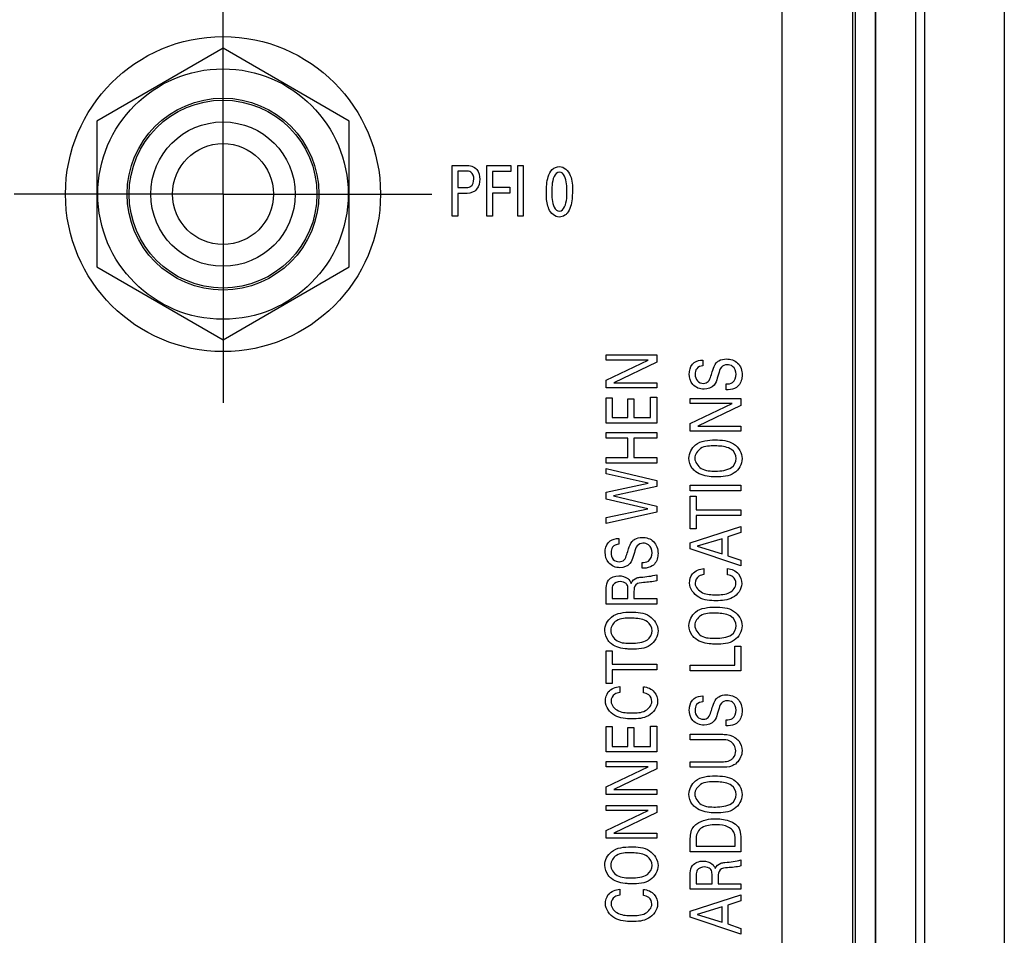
# Model space of a CAD drawing. Header units: inches. Extents: x 0 to 34, y 0 to 22.
# Tile 25 of 39: x 14.2 to 16.2, y 11.9 to 13.7. Entities that reach past the tile are written whole.
import ezdxf

# ---------------------------------------------------------------- set-up
doc = ezdxf.new("R2010")
doc.units = ezdxf.units.IN
doc.header["$LTSCALE"] = 1.87
doc.header["$MEASUREMENT"] = 0
doc.linetypes.add('CENTER', pattern=[0.6, 0.375, -0.075, 0.075, -0.075])
doc.layers.get('0').update_dxf_attribs({"linetype": 'CONTINUOUS'})
for name, color, linetype in [('02___PRT_ALL_AXES', 7, 'CONTINUOUS'), ('ARTWORK', 7, 'CONTINUOUS'), ('DEFAULT_1', 7, 'CENTER'), ('DIMENSIONS', 7, 'CONTINUOUS')]:
    doc.layers.add(name, color=color, linetype=linetype)
doc.styles.get("Standard").update_dxf_attribs({"font": 'txt', "width": 0.8})
doc.dimstyles.new('DIMSTYLE_3', dxfattribs={"dimtxt": 0.125, "dimasz": 0.18, "dimexe": 0.125, "dimexo": 0.0625, "dimgap": 0.03125, "dimtad": 0, "dimtih": 1, "dimtoh": 1, "dimlfac": 0.5, "dimzin": 4, "dimdsep": 46, "dimtxsty": 'STANDARD', "dimblk": '_FILLED', "dimblk1": '_FILLED', "dimblk2": '_FILLED', "dimcen": 0.09, "dimadec": 0, "dimazin": 0, "dimtp": 0.01, "dimtm": 0.01, "dimtfac": 1, "dimtofl": 0, "dimtmove": 0, "dimatfit": 3, "dimldrblk": '_FILLED', "dimfxl": 1, "dimtolj": 1, "dimtzin": 4, "dimarcsym": 0})

# ---------------------------------------------------------------- blocks, each defined once
blk = doc.blocks.new('*D21')
at = {"layer": 'DIMENSIONS', "color": 2, "linetype": 'CONTINUOUS'}
blk.add_line((14.4811, 14.2146), (7.101, 14.2146), dxfattribs=at)
at = {"layer": 'DIMENSIONS', "color": 2, "linetype": 'CONTINUOUS', "insert": (7.0385, 14.2771), "char_height": 0.125, "width": 1.125, "attachment_point": 3, "line_spacing_factor": 0.9}
blk.add_mtext('3.01{\\Ftxt.shx;\\W1.000000;\\H0.125000; }[76.4]', dxfattribs=at)
blk = doc.blocks.new('_FILLED')
at = {"color": 0, "linetype": 'BYBLOCK'}
blk.add_solid([(0, 0), (-1, 0.174), (-1, -0.174)], dxfattribs=at)

msp = doc.modelspace()

# ---------------------------------------------------------------- linework, layer by layer
at = {"color": 7, "linetype": 'CONTINUOUS'}
for p, q in [((16.0202, 9.2671), (16.0202, 14.8941)), ((16.1777, 14.8941), (16.1777, 9.0382)), ((15.8825, 14.782), (15.8825, 9.2344)), ((15.9219, 14.782), (15.9219, 9.2738)), ((15.9227, 14.7828), (15.9227, 9.273)), ((16.0014, 14.7828), (16.0014, 9.2698)), ((14.6298, 13.6083), (14.3798, 13.4639)), ((14.8798, 13.4639), (14.6298, 13.6083)), ((14.3798, 13.4639), (14.3798, 13.1753)), ((14.8798, 13.1753), (14.8798, 13.4639)), ((14.3798, 13.1753), (14.6298, 13.0309)), ((14.6298, 13.0309), (14.8798, 13.1753))]:
    msp.add_line(p, q, dxfattribs=at)
for radius in [0.312, 0.248, 0.19, 0.186, 0.143, 0.1]:
    msp.add_circle((14.6298, 13.3196), radius, dxfattribs=at)
at = {"layer": '02___PRT_ALL_AXES', "color": 3, "linetype": 'CONTINUOUS'}
for p, q in [((15.7368, 14.7196), (15.7368, 9.2694)), ((15.8768, 14.7196), (15.8768, 9.2694))]:
    msp.add_line(p, q, dxfattribs=at)
at = {"layer": 'ARTWORK', "color": 40, "linetype": 'CONTINUOUS'}
for p, q in [((15.0839, 13.2761), (15.0839, 13.3764)), ((15.0839, 13.3764), (15.1108, 13.3764)), ((15.095, 13.3652), (15.095, 13.3324)), ((15.1106, 13.3652), (15.095, 13.3652)), ((15.1526, 13.2761), (15.1526, 13.3764)), ((15.1526, 13.3764), (15.2003, 13.3764)), ((15.1639, 13.3646), (15.1639, 13.3333)), ((15.2003, 13.3646), (15.1639, 13.3646)), ((15.2003, 13.3764), (15.2003, 13.3646)), ((15.2136, 13.2761), (15.2136, 13.3764)), ((15.2136, 13.3764), (15.2247, 13.3764)), ((15.2247, 13.3764), (15.2247, 13.2761)), ((15.095, 13.3324), (15.1082, 13.3324)), ((15.1639, 13.3333), (15.1982, 13.3333)), ((15.1982, 13.3333), (15.1982, 13.3217)), ((15.095, 13.3207), (15.095, 13.2761)), ((15.108, 13.3207), (15.095, 13.3207)), ((15.1639, 13.3217), (15.1639, 13.2761)), ((15.1982, 13.3217), (15.1639, 13.3217)), ((15.095, 13.2761), (15.0839, 13.2761)), ((15.1639, 13.2761), (15.1526, 13.2761)), ((15.2247, 13.2761), (15.2136, 13.2761)), ((15.3888, 12.9908), (15.3888, 13.001)), ((15.3888, 13.001), (15.4892, 13.001)), ((15.4892, 13.001), (15.4892, 12.9868)), ((15.3888, 12.9514), (15.4718, 12.9908)), ((15.4718, 12.9908), (15.3888, 12.9908)), ((15.4892, 12.9868), (15.404, 12.946)), ((15.5805, 12.991), (15.5805, 12.9795)), ((15.3888, 12.9359), (15.3888, 12.9514)), ((15.4892, 12.9359), (15.3888, 12.9359)), ((15.404, 12.946), (15.4892, 12.946)), ((15.4892, 12.946), (15.4892, 12.9359)), ((15.6265, 12.932), (15.6265, 12.9435)), ((15.3888, 12.866), (15.3888, 12.9162)), ((15.3888, 12.9162), (15.4007, 12.9162)), ((15.4007, 12.9162), (15.4007, 12.877)), ((15.4319, 12.877), (15.4319, 12.9143)), ((15.4319, 12.9143), (15.4436, 12.9143)), ((15.4436, 12.9143), (15.4436, 12.877)), ((15.477, 12.877), (15.477, 12.9171)), ((15.477, 12.9171), (15.4892, 12.9171)), ((15.4892, 12.9171), (15.4892, 12.866)), ((15.5555, 12.9047), (15.5555, 12.9149)), ((15.5555, 12.9149), (15.6559, 12.9149)), ((15.6559, 12.9149), (15.6559, 12.9007)), ((15.5555, 12.8652), (15.6385, 12.9047)), ((15.6385, 12.9047), (15.5555, 12.9047)), ((15.6559, 12.9007), (15.5707, 12.8599)), ((15.4007, 12.877), (15.4319, 12.877)), ((15.4436, 12.877), (15.477, 12.877)), ((15.4892, 12.866), (15.3888, 12.866)), ((15.5555, 12.8498), (15.5555, 12.8652)), ((15.5707, 12.8599), (15.6559, 12.8599)), ((15.6559, 12.8599), (15.6559, 12.8498)), ((15.3888, 12.8362), (15.3888, 12.8473)), ((15.3888, 12.8473), (15.4892, 12.8473)), ((15.4319, 12.8362), (15.3888, 12.8362)), ((15.4319, 12.7981), (15.4319, 12.8362)), ((15.4439, 12.8362), (15.4439, 12.7981)), ((15.4892, 12.8362), (15.4439, 12.8362)), ((15.4892, 12.8473), (15.4892, 12.8362)), ((15.6559, 12.8498), (15.5555, 12.8498)), ((15.3888, 12.787), (15.3888, 12.7981)), ((15.3888, 12.7981), (15.4319, 12.7981)), ((15.4439, 12.7981), (15.4892, 12.7981)), ((15.4892, 12.7981), (15.4892, 12.787)), ((15.4892, 12.787), (15.3888, 12.787)), ((15.3888, 12.7654), (15.3888, 12.7763)), ((15.3888, 12.7763), (15.4892, 12.7526)), ((15.4721, 12.7472), (15.3888, 12.7654)), ((15.3888, 12.7291), (15.4721, 12.7472)), ((15.4892, 12.7402), (15.4034, 12.7217)), ((15.4892, 12.7526), (15.4892, 12.7402)), ((15.5555, 12.7317), (15.5555, 12.7428)), ((15.5555, 12.7428), (15.6559, 12.7428)), ((15.6559, 12.7428), (15.6559, 12.7317)), ((15.3888, 12.7153), (15.3888, 12.7291)), ((15.4034, 12.7217), (15.4892, 12.7018)), ((15.6559, 12.7317), (15.5555, 12.7317)), ((15.5555, 12.6564), (15.5555, 12.7211)), ((15.5555, 12.7211), (15.5673, 12.7211)), ((15.5673, 12.7211), (15.5673, 12.6942)), ((15.4714, 12.6962), (15.3888, 12.7153)), ((15.4892, 12.7018), (15.4892, 12.6898)), ((15.3888, 12.6789), (15.4714, 12.6962)), ((15.4892, 12.6898), (15.3888, 12.6671)), ((15.5673, 12.6942), (15.6559, 12.6942)), ((15.5673, 12.6833), (15.5673, 12.6564)), ((15.6559, 12.6833), (15.5673, 12.6833)), ((15.6559, 12.6942), (15.6559, 12.6833)), ((15.3888, 12.6671), (15.3888, 12.6789)), ((15.5555, 12.6288), (15.6559, 12.6612)), ((15.6559, 12.6612), (15.6559, 12.6491)), ((15.5673, 12.6564), (15.5555, 12.6564)), ((15.6559, 12.6491), (15.6297, 12.6405)), ((15.6297, 12.6405), (15.6297, 12.6033)), ((15.4139, 12.6376), (15.4139, 12.626)), ((15.5555, 12.6169), (15.5555, 12.6288)), ((15.6185, 12.6371), (15.5693, 12.6224)), ((15.5693, 12.6224), (15.6185, 12.6068)), ((15.6185, 12.6068), (15.6185, 12.6371)), ((15.6559, 12.5832), (15.5555, 12.6169)), ((15.6297, 12.6033), (15.6559, 12.5946)), ((15.4599, 12.5785), (15.4599, 12.59)), ((15.6559, 12.5946), (15.6559, 12.5832)), ((15.4892, 12.5658), (15.4892, 12.5539)), ((15.5826, 12.578), (15.5826, 12.5661)), ((15.6295, 12.5656), (15.6295, 12.5778)), ((15.3888, 12.5077), (15.3888, 12.5364)), ((15.4005, 12.536), (15.4005, 12.5185)), ((15.4321, 12.5185), (15.4321, 12.536)), ((15.4439, 12.5327), (15.4439, 12.5187)), ((15.4892, 12.5077), (15.3888, 12.5077)), ((15.4005, 12.5185), (15.4321, 12.5185)), ((15.4439, 12.5187), (15.4892, 12.5187)), ((15.4892, 12.5187), (15.4892, 12.5077)), ((15.3888, 12.3506), (15.3888, 12.4153)), ((15.3888, 12.4153), (15.4007, 12.4153)), ((15.4007, 12.4153), (15.4007, 12.3885)), ((15.6435, 12.3867), (15.6435, 12.424)), ((15.6435, 12.424), (15.6559, 12.424)), ((15.6559, 12.424), (15.6559, 12.3757)), ((15.4007, 12.3885), (15.4892, 12.3885)), ((15.4892, 12.3885), (15.4892, 12.3775)), ((15.5555, 12.3757), (15.5555, 12.3867)), ((15.5555, 12.3867), (15.6435, 12.3867)), ((15.4007, 12.3775), (15.4007, 12.3506)), ((15.4892, 12.3775), (15.4007, 12.3775)), ((15.6559, 12.3757), (15.5555, 12.3757)), ((15.4007, 12.3506), (15.3888, 12.3506)), ((15.416, 12.3441), (15.416, 12.3323)), ((15.4628, 12.3317), (15.4628, 12.3439)), ((15.5805, 12.3257), (15.5805, 12.3141)), ((15.6265, 12.2666), (15.6265, 12.2782)), ((15.3888, 12.2147), (15.3888, 12.265)), ((15.3888, 12.265), (15.4007, 12.265)), ((15.4007, 12.265), (15.4007, 12.2258)), ((15.4319, 12.2258), (15.4319, 12.2631)), ((15.4319, 12.2631), (15.4436, 12.2631)), ((15.4436, 12.2631), (15.4436, 12.2258)), ((15.477, 12.2258), (15.477, 12.2659)), ((15.477, 12.2659), (15.4892, 12.2659)), ((15.4892, 12.2659), (15.4892, 12.2147)), ((15.5555, 12.2389), (15.5555, 12.2497)), ((15.5555, 12.2497), (15.6174, 12.2497)), ((15.6171, 12.2389), (15.5555, 12.2389)), ((15.4892, 12.2147), (15.3888, 12.2147)), ((15.4007, 12.2258), (15.4319, 12.2258)), ((15.4436, 12.2258), (15.477, 12.2258)), ((15.3888, 12.1852), (15.3888, 12.1955)), ((15.3888, 12.1955), (15.4892, 12.1955)), ((15.4892, 12.1955), (15.4892, 12.1813)), ((15.5555, 12.1843), (15.5555, 12.1954)), ((15.5555, 12.1954), (15.6176, 12.1954)), ((15.3888, 12.1458), (15.4718, 12.1852)), ((15.4718, 12.1852), (15.3888, 12.1852)), ((15.4892, 12.1813), (15.404, 12.1405)), ((15.6167, 12.1843), (15.5555, 12.1843)), ((15.3888, 12.1304), (15.3888, 12.1458)), ((15.404, 12.1405), (15.4892, 12.1405)), ((15.4892, 12.1405), (15.4892, 12.1304)), ((15.4892, 12.1304), (15.3888, 12.1304)), ((15.3888, 12.0988), (15.3888, 12.109)), ((15.3888, 12.109), (15.4892, 12.109)), ((15.3888, 12.0594), (15.4718, 12.0988)), ((15.4718, 12.0988), (15.3888, 12.0988)), ((15.4892, 12.0948), (15.404, 12.054)), ((15.4892, 12.109), (15.4892, 12.0948)), ((15.3888, 12.044), (15.3888, 12.0594)), ((15.4892, 12.044), (15.3888, 12.044)), ((15.404, 12.054), (15.4892, 12.054)), ((15.4892, 12.054), (15.4892, 12.044)), ((15.5555, 12.017), (15.5555, 12.0403)), ((15.567, 12.0415), (15.567, 12.0282)), ((15.6445, 12.0282), (15.6445, 12.039)), ((15.6559, 12.0396), (15.6559, 12.017)), ((15.6559, 12.017), (15.5555, 12.017)), ((15.567, 12.0282), (15.6445, 12.0282)), ((15.6559, 12.0008), (15.6559, 11.9889)), ((15.5555, 11.9427), (15.5555, 11.9714)), ((15.5672, 11.971), (15.5672, 11.9535)), ((15.5987, 11.9535), (15.5987, 11.971)), ((15.6106, 11.9677), (15.6106, 11.9537)), ((15.416, 11.9428), (15.416, 11.9309)), ((15.4628, 11.9304), (15.4628, 11.9426)), ((15.6559, 11.9427), (15.5555, 11.9427)), ((15.5672, 11.9535), (15.5987, 11.9535)), ((15.6106, 11.9537), (15.6559, 11.9537)), ((15.6559, 11.9537), (15.6559, 11.9427)), ((15.5555, 11.8996), (15.6559, 11.932)), ((15.6559, 11.9199), (15.6297, 11.9113)), ((15.6559, 11.932), (15.6559, 11.9199)), ((15.5555, 11.8877), (15.5555, 11.8996)), ((15.6185, 11.9079), (15.5693, 11.8931)), ((15.6185, 11.8776), (15.6185, 11.9079)), ((15.6297, 11.9113), (15.6297, 11.874)), ((15.6559, 11.854), (15.5555, 11.8877)), ((15.5693, 11.8931), (15.6185, 11.8776)), ((15.6297, 11.874), (15.6559, 11.8654)), ((15.6559, 11.8654), (15.6559, 11.854))]:
    msp.add_line(p, q, dxfattribs=at)
for points, knots in [([(15.1268, 13.3495), (15.1268, 13.3545), (15.1236, 13.3648), (15.114, 13.3652), (15.1106, 13.3652)], [0, 0, 0, 0, 0.58917, 1, 1, 1, 1]), ([(15.2704, 13.3231), (15.2704, 13.3335), (15.2715, 13.3493), (15.2801, 13.3694), (15.291, 13.3742), (15.2962, 13.3742)], [0, 0, 0, 0, 0.495607, 0.753102, 1, 1, 1, 1]), ([(15.2963, 13.3631), (15.2864, 13.3631), (15.2811, 13.3413), (15.2811, 13.3282), (15.2811, 13.3237)], [0, 0, 0, 0, 0.689385, 1, 1, 1, 1]), ([(15.2962, 13.3742), (15.3055, 13.3742), (15.3228, 13.3557), (15.322, 13.3358), (15.322, 13.3253)], [0, 0, 0, 0, 0.469016, 1, 1, 1, 1]), ([(15.3112, 13.324), (15.3112, 13.3293), (15.3114, 13.3422), (15.3054, 13.3631), (15.2963, 13.3631)], [0, 0, 0, 0, 0.368008, 1, 1, 1, 1]), ([(15.1082, 13.3324), (15.1123, 13.3324), (15.123, 13.3328), (15.1268, 13.3441), (15.1268, 13.3495)], [0, 0, 0, 0, 0.432505, 1, 1, 1, 1]), ([(15.1322, 13.3293), (15.1312, 13.328), (15.125, 13.3215), (15.1151, 13.3207), (15.108, 13.3207)], [0, 0, 0, 0, 0.19119, 1, 1, 1, 1]), ([(15.2755, 13.2901), (15.2747, 13.2919), (15.2711, 13.3025), (15.2704, 13.3138), (15.2704, 13.3231)], [0, 0, 0, 0, 0.171545, 1, 1, 1, 1]), ([(15.2811, 13.3237), (15.2811, 13.3187), (15.281, 13.3061), (15.2871, 13.2857), (15.2961, 13.2857)], [0, 0, 0, 0, 0.355634, 1, 1, 1, 1]), ([(15.2961, 13.2857), (15.3058, 13.2857), (15.3112, 13.3068), (15.3112, 13.3196), (15.3112, 13.324)], [0, 0, 0, 0, 0.686145, 1, 1, 1, 1]), ([(15.322, 13.3253), (15.322, 13.3202), (15.3215, 13.3052), (15.3178, 13.2891), (15.3113, 13.2815)], [0, 0, 0, 0, 0.336723, 1, 1, 1, 1]), ([(15.3113, 13.2815), (15.3101, 13.28), (15.3058, 13.276), (15.2999, 13.2741), (15.296, 13.2741)], [0, 0, 0, 0, 0.328678, 1, 1, 1, 1]), ([(15.607, 12.9851), (15.6084, 12.9869), (15.6141, 12.9918), (15.6219, 12.9931), (15.627, 12.9931)], [0, 0, 0, 0, 0.305233, 1, 1, 1, 1]), ([(15.627, 12.9931), (15.6349, 12.9931), (15.6527, 12.9878), (15.6582, 12.9699), (15.6582, 12.9615)], [0, 0, 0, 0, 0.485442, 1, 1, 1, 1]), ([(15.5536, 12.9636), (15.5536, 12.9652), (15.554, 12.9735), (15.558, 12.9822), (15.5634, 12.9861)], [0, 0, 0, 0, 0.195063, 1, 1, 1, 1]), ([(15.5805, 12.9795), (15.576, 12.9793), (15.5666, 12.9757), (15.5652, 12.9664), (15.5652, 12.9626)], [0, 0, 0, 0, 0.539652, 1, 1, 1, 1]), ([(15.5964, 12.9593), (15.5976, 12.9631), (15.6004, 12.9719), (15.6035, 12.9811), (15.607, 12.9851)], [0, 0, 0, 0, 0.429177, 1, 1, 1, 1]), ([(15.6285, 12.9816), (15.6243, 12.9816), (15.6146, 12.9774), (15.613, 12.9678), (15.6115, 12.9631)], [0, 0, 0, 0, 0.461644, 1, 1, 1, 1]), ([(15.6464, 12.9628), (15.6464, 12.9685), (15.6424, 12.9793), (15.6323, 12.9816), (15.6285, 12.9816)], [0, 0, 0, 0, 0.60303, 1, 1, 1, 1]), ([(15.5829, 12.9331), (15.5748, 12.9331), (15.558, 12.9395), (15.5536, 12.9562), (15.5536, 12.9636)], [0, 0, 0, 0, 0.523829, 1, 1, 1, 1]), ([(15.5652, 12.9626), (15.5652, 12.958), (15.5676, 12.9481), (15.5772, 12.9448), (15.5815, 12.9448)], [0, 0, 0, 0, 0.518037, 1, 1, 1, 1]), ([(15.5815, 12.9448), (15.5849, 12.9448), (15.5931, 12.9475), (15.5952, 12.9554), (15.5964, 12.9593)], [0, 0, 0, 0, 0.461143, 1, 1, 1, 1]), ([(15.6115, 12.9631), (15.6107, 12.9605), (15.6084, 12.9531), (15.6059, 12.9452), (15.6026, 12.9414)], [0, 0, 0, 0, 0.354335, 1, 1, 1, 1]), ([(15.6265, 12.9435), (15.6308, 12.9436), (15.6423, 12.9445), (15.6464, 12.9568), (15.6464, 12.9628)], [0, 0, 0, 0, 0.416154, 1, 1, 1, 1]), ([(15.6582, 12.9615), (15.6582, 12.9596), (15.6578, 12.9504), (15.6531, 12.9405), (15.6469, 12.9366)], [0, 0, 0, 0, 0.200958, 1, 1, 1, 1]), ([(15.6469, 12.9366), (15.6421, 12.9337), (15.6349, 12.932), (15.6279, 12.932), (15.6265, 12.932)], [0, 0, 0, 0, 0.799594, 1, 1, 1, 1]), ([(15.5529, 12.7965), (15.5529, 12.8063), (15.5655, 12.8305), (15.5914, 12.8327), (15.6047, 12.8327)], [0, 0, 0, 0, 0.425179, 1, 1, 1, 1]), ([(15.6046, 12.8209), (15.5949, 12.8209), (15.5763, 12.8212), (15.5646, 12.804), (15.5646, 12.7966)], [0, 0, 0, 0, 0.566703, 1, 1, 1, 1]), ([(15.6373, 12.8137), (15.6297, 12.8186), (15.6179, 12.8205), (15.6068, 12.8209), (15.6046, 12.8209)], [0, 0, 0, 0, 0.80432, 1, 1, 1, 1]), ([(15.6047, 12.8327), (15.6173, 12.8327), (15.643, 12.8314), (15.6582, 12.8068), (15.6582, 12.7956)], [0, 0, 0, 0, 0.527262, 1, 1, 1, 1]), ([(15.5663, 12.7697), (15.5638, 12.7716), (15.5562, 12.7787), (15.5529, 12.7894), (15.5529, 12.7965)], [0, 0, 0, 0, 0.310987, 1, 1, 1, 1]), ([(15.5646, 12.7966), (15.5646, 12.7886), (15.5771, 12.771), (15.596, 12.7711), (15.6055, 12.7711)], [0, 0, 0, 0, 0.456274, 1, 1, 1, 1]), ([(15.6582, 12.7956), (15.6582, 12.7848), (15.6441, 12.7606), (15.6187, 12.7594), (15.6064, 12.7594)], [0, 0, 0, 0, 0.465823, 1, 1, 1, 1]), ([(15.6064, 12.7594), (15.6032, 12.7594), (15.5895, 12.7599), (15.575, 12.7633), (15.5663, 12.7697)], [0, 0, 0, 0, 0.226056, 1, 1, 1, 1]), ([(15.3869, 12.6101), (15.3869, 12.6118), (15.3873, 12.62), (15.3914, 12.6287), (15.3968, 12.6327)], [0, 0, 0, 0, 0.195041, 1, 1, 1, 1]), ([(15.4139, 12.626), (15.4093, 12.6258), (15.3999, 12.6223), (15.3986, 12.613), (15.3986, 12.6091)], [0, 0, 0, 0, 0.539947, 1, 1, 1, 1]), ([(15.4297, 12.6058), (15.4309, 12.6096), (15.4337, 12.6184), (15.4369, 12.6276), (15.4403, 12.6317)], [0, 0, 0, 0, 0.429177, 1, 1, 1, 1]), ([(15.4403, 12.6317), (15.4417, 12.6334), (15.4474, 12.6383), (15.4552, 12.6397), (15.4603, 12.6397)], [0, 0, 0, 0, 0.305246, 1, 1, 1, 1]), ([(15.4618, 12.6281), (15.4577, 12.6281), (15.448, 12.624), (15.4463, 12.6143), (15.4449, 12.6097)], [0, 0, 0, 0, 0.461669, 1, 1, 1, 1]), ([(15.4603, 12.6397), (15.4682, 12.6397), (15.486, 12.6344), (15.4916, 12.6164), (15.4916, 12.608)], [0, 0, 0, 0, 0.485229, 1, 1, 1, 1]), ([(15.4798, 12.6094), (15.4798, 12.6151), (15.4757, 12.6259), (15.4656, 12.6281), (15.4618, 12.6281)], [0, 0, 0, 0, 0.60303, 1, 1, 1, 1]), ([(15.4162, 12.5796), (15.4081, 12.5796), (15.3913, 12.5861), (15.3869, 12.6028), (15.3869, 12.6101)], [0, 0, 0, 0, 0.523982, 1, 1, 1, 1]), ([(15.3986, 12.6091), (15.3986, 12.6046), (15.4009, 12.5947), (15.4106, 12.5914), (15.4148, 12.5914)], [0, 0, 0, 0, 0.51819, 1, 1, 1, 1]), ([(15.4148, 12.5914), (15.4183, 12.5914), (15.4264, 12.594), (15.4286, 12.602), (15.4297, 12.6058)], [0, 0, 0, 0, 0.461128, 1, 1, 1, 1]), ([(15.4449, 12.6097), (15.444, 12.6071), (15.4417, 12.5996), (15.4393, 12.5918), (15.436, 12.5879)], [0, 0, 0, 0, 0.354454, 1, 1, 1, 1]), ([(15.4599, 12.59), (15.4642, 12.5902), (15.4756, 12.591), (15.4798, 12.6034), (15.4798, 12.6094)], [0, 0, 0, 0, 0.416137, 1, 1, 1, 1]), ([(15.4916, 12.608), (15.4916, 12.6062), (15.4911, 12.597), (15.4865, 12.5871), (15.4802, 12.5832)], [0, 0, 0, 0, 0.200748, 1, 1, 1, 1]), ([(15.4802, 12.5832), (15.4754, 12.5802), (15.4682, 12.5786), (15.4613, 12.5785), (15.4599, 12.5785)], [0, 0, 0, 0, 0.799652, 1, 1, 1, 1]), ([(15.5541, 12.5493), (15.5541, 12.5556), (15.5582, 12.5713), (15.5742, 12.5775), (15.5826, 12.578)], [0, 0, 0, 0, 0.429307, 1, 1, 1, 1]), ([(15.5826, 12.5661), (15.5792, 12.5657), (15.57, 12.564), (15.5652, 12.5542), (15.5652, 12.5488)], [0, 0, 0, 0, 0.393883, 1, 1, 1, 1]), ([(15.6295, 12.5778), (15.6374, 12.5771), (15.6529, 12.5704), (15.6574, 12.5547), (15.6574, 12.5478)], [0, 0, 0, 0, 0.535891, 1, 1, 1, 1]), ([(15.3888, 12.5364), (15.3888, 12.5376), (15.3889, 12.544), (15.3904, 12.5508), (15.3936, 12.5548)], [0, 0, 0, 0, 0.197889, 1, 1, 1, 1]), ([(15.4168, 12.552), (15.4116, 12.552), (15.4013, 12.5487), (15.4005, 12.5393), (15.4005, 12.536)], [0, 0, 0, 0, 0.612007, 1, 1, 1, 1]), ([(15.4298, 12.5466), (15.4294, 12.5471), (15.4262, 12.5507), (15.4209, 12.552), (15.4168, 12.552)], [0, 0, 0, 0, 0.140035, 1, 1, 1, 1]), ([(15.4321, 12.536), (15.4321, 12.5366), (15.432, 12.5402), (15.4316, 12.5442), (15.4298, 12.5466)], [0, 0, 0, 0, 0.160817, 1, 1, 1, 1]), ([(15.4383, 12.5486), (15.44, 12.5536), (15.447, 12.56), (15.455, 12.5606), (15.4576, 12.5608)], [0, 0, 0, 0, 0.662154, 1, 1, 1, 1]), ([(15.4627, 12.5503), (15.4575, 12.5498), (15.4456, 12.5492), (15.4439, 12.5373), (15.4439, 12.5327)], [0, 0, 0, 0, 0.526869, 1, 1, 1, 1]), ([(15.6068, 12.5142), (15.5952, 12.5142), (15.5712, 12.5155), (15.5541, 12.538), (15.5541, 12.5493)], [0, 0, 0, 0, 0.50883, 1, 1, 1, 1]), ([(15.5652, 12.5488), (15.5652, 12.541), (15.5803, 12.5257), (15.5976, 12.5261), (15.6067, 12.5261)], [0, 0, 0, 0, 0.463635, 1, 1, 1, 1]), ([(15.6067, 12.5261), (15.6157, 12.5261), (15.6329, 12.5257), (15.646, 12.5413), (15.646, 12.5487)], [0, 0, 0, 0, 0.550899, 1, 1, 1, 1]), ([(15.6574, 12.5478), (15.6574, 12.5369), (15.6409, 12.5152), (15.6179, 12.5142), (15.6068, 12.5142)], [0, 0, 0, 0, 0.496975, 1, 1, 1, 1]), ([(15.3862, 12.4554), (15.3862, 12.4652), (15.3989, 12.4894), (15.4248, 12.4916), (15.4381, 12.4916)], [0, 0, 0, 0, 0.425179, 1, 1, 1, 1]), ([(15.4381, 12.4916), (15.4506, 12.4916), (15.4764, 12.4903), (15.4916, 12.4657), (15.4916, 12.4545)], [0, 0, 0, 0, 0.527325, 1, 1, 1, 1]), ([(15.5529, 12.4653), (15.5529, 12.4751), (15.5655, 12.4993), (15.5914, 12.5015), (15.6047, 12.5015)], [0, 0, 0, 0, 0.425179, 1, 1, 1, 1]), ([(15.6046, 12.4897), (15.5949, 12.4897), (15.5763, 12.49), (15.5646, 12.4728), (15.5646, 12.4654)], [0, 0, 0, 0, 0.566703, 1, 1, 1, 1]), ([(15.6373, 12.4825), (15.6297, 12.4874), (15.6179, 12.4893), (15.6068, 12.4897), (15.6046, 12.4897)], [0, 0, 0, 0, 0.804324, 1, 1, 1, 1]), ([(15.6047, 12.5015), (15.6173, 12.5015), (15.643, 12.5002), (15.6582, 12.4756), (15.6582, 12.4644)], [0, 0, 0, 0, 0.527271, 1, 1, 1, 1]), ([(15.4379, 12.4798), (15.4282, 12.4798), (15.4096, 12.4801), (15.3979, 12.4629), (15.3979, 12.4555)], [0, 0, 0, 0, 0.566611, 1, 1, 1, 1]), ([(15.4706, 12.4726), (15.463, 12.4775), (15.4512, 12.4794), (15.4401, 12.4798), (15.4379, 12.4798)], [0, 0, 0, 0, 0.80432, 1, 1, 1, 1]), ([(15.5663, 12.4385), (15.5638, 12.4404), (15.5562, 12.4475), (15.5529, 12.4582), (15.5529, 12.4653)], [0, 0, 0, 0, 0.310972, 1, 1, 1, 1]), ([(15.5646, 12.4654), (15.5646, 12.4574), (15.5771, 12.4398), (15.596, 12.4398), (15.6055, 12.4398)], [0, 0, 0, 0, 0.456274, 1, 1, 1, 1]), ([(15.3997, 12.4286), (15.3971, 12.4305), (15.3896, 12.4376), (15.3862, 12.4483), (15.3862, 12.4554)], [0, 0, 0, 0, 0.310922, 1, 1, 1, 1]), ([(15.3979, 12.4555), (15.3979, 12.4475), (15.4105, 12.4299), (15.4293, 12.4299), (15.4389, 12.4299)], [0, 0, 0, 0, 0.456188, 1, 1, 1, 1]), ([(15.4916, 12.4545), (15.4916, 12.4437), (15.4775, 12.4195), (15.4521, 12.4183), (15.4397, 12.4183)], [0, 0, 0, 0, 0.465982, 1, 1, 1, 1]), ([(15.6582, 12.4644), (15.6582, 12.4536), (15.6441, 12.4294), (15.6187, 12.4282), (15.6064, 12.4282)], [0, 0, 0, 0, 0.465831, 1, 1, 1, 1]), ([(15.4397, 12.4183), (15.4366, 12.4183), (15.4228, 12.4188), (15.4083, 12.4222), (15.3997, 12.4286)], [0, 0, 0, 0, 0.226012, 1, 1, 1, 1]), ([(15.6064, 12.4282), (15.6032, 12.4282), (15.5895, 12.4287), (15.575, 12.4321), (15.5663, 12.4385)], [0, 0, 0, 0, 0.226057, 1, 1, 1, 1]), ([(15.3874, 12.3154), (15.3874, 12.3217), (15.3915, 12.3375), (15.4076, 12.3436), (15.416, 12.3441)], [0, 0, 0, 0, 0.42929, 1, 1, 1, 1]), ([(15.416, 12.3323), (15.4125, 12.3318), (15.4033, 12.3301), (15.3986, 12.3203), (15.3986, 12.3149)], [0, 0, 0, 0, 0.393883, 1, 1, 1, 1]), ([(15.4628, 12.3439), (15.4707, 12.3433), (15.4862, 12.3365), (15.4907, 12.3208), (15.4907, 12.3139)], [0, 0, 0, 0, 0.535884, 1, 1, 1, 1]), ([(15.4401, 12.2803), (15.4285, 12.2803), (15.4045, 12.2816), (15.3874, 12.3041), (15.3874, 12.3154)], [0, 0, 0, 0, 0.508823, 1, 1, 1, 1]), ([(15.3986, 12.3149), (15.3986, 12.3071), (15.4137, 12.2918), (15.4309, 12.2922), (15.44, 12.2922)], [0, 0, 0, 0, 0.463635, 1, 1, 1, 1]), ([(15.44, 12.2922), (15.449, 12.2922), (15.4663, 12.2918), (15.4793, 12.3074), (15.4793, 12.3148)], [0, 0, 0, 0, 0.550899, 1, 1, 1, 1]), ([(15.4907, 12.3139), (15.4907, 12.303), (15.4743, 12.2813), (15.4512, 12.2803), (15.4401, 12.2803)], [0, 0, 0, 0, 0.49699, 1, 1, 1, 1]), ([(15.5536, 12.2982), (15.5536, 12.2999), (15.554, 12.3081), (15.558, 12.3168), (15.5634, 12.3208)], [0, 0, 0, 0, 0.195342, 1, 1, 1, 1]), ([(15.5805, 12.3141), (15.576, 12.3139), (15.5666, 12.3104), (15.5652, 12.3011), (15.5652, 12.2973)], [0, 0, 0, 0, 0.540159, 1, 1, 1, 1]), ([(15.5964, 12.2939), (15.5976, 12.2977), (15.6004, 12.3065), (15.6035, 12.3157), (15.607, 12.3198)], [0, 0, 0, 0, 0.42938, 1, 1, 1, 1]), ([(15.607, 12.3198), (15.6084, 12.3215), (15.6141, 12.3264), (15.6219, 12.3278), (15.627, 12.3278)], [0, 0, 0, 0, 0.305536, 1, 1, 1, 1]), ([(15.6285, 12.3163), (15.6243, 12.3163), (15.6146, 12.3121), (15.613, 12.3024), (15.6115, 12.2978)], [0, 0, 0, 0, 0.461312, 1, 1, 1, 1]), ([(15.627, 12.3278), (15.6349, 12.3278), (15.6527, 12.3225), (15.6582, 12.3045), (15.6582, 12.2961)], [0, 0, 0, 0, 0.48513, 1, 1, 1, 1]), ([(15.6464, 12.2975), (15.6464, 12.3032), (15.6424, 12.314), (15.6323, 12.3163), (15.6285, 12.3163)], [0, 0, 0, 0, 0.603125, 1, 1, 1, 1]), ([(15.5829, 12.2677), (15.5748, 12.2677), (15.558, 12.2742), (15.5536, 12.2909), (15.5536, 12.2982)], [0, 0, 0, 0, 0.524121, 1, 1, 1, 1]), ([(15.5652, 12.2973), (15.5652, 12.2927), (15.5675, 12.2828), (15.5772, 12.2795), (15.5815, 12.2795)], [0, 0, 0, 0, 0.518582, 1, 1, 1, 1]), ([(15.5815, 12.2795), (15.5849, 12.2795), (15.5931, 12.2821), (15.5952, 12.2901), (15.5964, 12.2939)], [0, 0, 0, 0, 0.460747, 1, 1, 1, 1]), ([(15.6115, 12.2978), (15.6107, 12.2951), (15.6084, 12.2877), (15.6059, 12.2799), (15.6026, 12.2761)], [0, 0, 0, 0, 0.354723, 1, 1, 1, 1]), ([(15.6265, 12.2782), (15.6308, 12.2783), (15.6423, 12.2791), (15.6464, 12.2915), (15.6464, 12.2975)], [0, 0, 0, 0, 0.41625, 1, 1, 1, 1]), ([(15.6582, 12.2961), (15.6582, 12.2943), (15.6578, 12.2851), (15.6531, 12.2752), (15.6469, 12.2713)], [0, 0, 0, 0, 0.200306, 1, 1, 1, 1]), ([(15.6469, 12.2713), (15.6421, 12.2683), (15.6349, 12.2667), (15.6279, 12.2666), (15.6265, 12.2666)], [0, 0, 0, 0, 0.799665, 1, 1, 1, 1]), ([(15.6456, 12.2172), (15.6456, 12.2246), (15.6368, 12.2389), (15.6228, 12.2389), (15.6171, 12.2389)], [0, 0, 0, 0, 0.56396, 1, 1, 1, 1]), ([(15.6174, 12.2497), (15.6191, 12.2497), (15.6282, 12.2496), (15.6377, 12.2472), (15.6441, 12.2431)], [0, 0, 0, 0, 0.182865, 1, 1, 1, 1]), ([(15.6441, 12.2431), (15.6468, 12.2414), (15.6546, 12.2347), (15.658, 12.224), (15.658, 12.2172)], [0, 0, 0, 0, 0.32615, 1, 1, 1, 1]), ([(15.6357, 12.1989), (15.6376, 12.2001), (15.6433, 12.2046), (15.6456, 12.2123), (15.6456, 12.2172)], [0, 0, 0, 0, 0.305968, 1, 1, 1, 1]), ([(15.658, 12.2172), (15.658, 12.215), (15.657, 12.204), (15.6497, 12.1933), (15.642, 12.1889)], [0, 0, 0, 0, 0.198206, 1, 1, 1, 1]), ([(15.6176, 12.1954), (15.62, 12.1954), (15.6261, 12.1956), (15.6324, 12.197), (15.6357, 12.1989)], [0, 0, 0, 0, 0.374109, 1, 1, 1, 1]), ([(15.642, 12.1889), (15.6408, 12.1883), (15.6329, 12.1845), (15.6239, 12.1843), (15.6167, 12.1843)], [0, 0, 0, 0, 0.158837, 1, 1, 1, 1]), ([(15.5529, 12.1311), (15.5529, 12.141), (15.5655, 12.1652), (15.5914, 12.1673), (15.6047, 12.1673)], [0, 0, 0, 0, 0.425004, 1, 1, 1, 1]), ([(15.6046, 12.1556), (15.5949, 12.1556), (15.5763, 12.1559), (15.5646, 12.1387), (15.5646, 12.1313)], [0, 0, 0, 0, 0.566699, 1, 1, 1, 1]), ([(15.6373, 12.1483), (15.6297, 12.1533), (15.6179, 12.1552), (15.6068, 12.1556), (15.6046, 12.1556)], [0, 0, 0, 0, 0.804333, 1, 1, 1, 1]), ([(15.6047, 12.1673), (15.6173, 12.1673), (15.643, 12.166), (15.6582, 12.1415), (15.6582, 12.1302)], [0, 0, 0, 0, 0.52734, 1, 1, 1, 1]), ([(15.5663, 12.1044), (15.5638, 12.1063), (15.5562, 12.1134), (15.5529, 12.1241), (15.5529, 12.1311)], [0, 0, 0, 0, 0.310765, 1, 1, 1, 1]), ([(15.5646, 12.1313), (15.5646, 12.1232), (15.5771, 12.1057), (15.596, 12.1057), (15.6055, 12.1057)], [0, 0, 0, 0, 0.456374, 1, 1, 1, 1]), ([(15.6582, 12.1302), (15.6582, 12.1195), (15.6441, 12.0953), (15.6187, 12.094), (15.6064, 12.094)], [0, 0, 0, 0, 0.465897, 1, 1, 1, 1]), ([(15.6064, 12.094), (15.6032, 12.094), (15.5895, 12.0946), (15.575, 12.098), (15.5663, 12.1044)], [0, 0, 0, 0, 0.226025, 1, 1, 1, 1]), ([(15.6065, 12.0825), (15.6114, 12.0825), (15.6259, 12.0814), (15.6408, 12.076), (15.6477, 12.0691)], [0, 0, 0, 0, 0.337, 1, 1, 1, 1]), ([(15.5555, 12.0403), (15.5555, 12.0488), (15.5564, 12.0622), (15.5657, 12.0706), (15.5686, 12.0726)], [0, 0, 0, 0, 0.709577, 1, 1, 1, 1]), ([(15.6071, 12.0706), (15.6054, 12.0706), (15.5947, 12.0702), (15.5832, 12.0682), (15.5758, 12.0628)], [0, 0, 0, 0, 0.154946, 1, 1, 1, 1]), ([(15.6389, 12.06), (15.6366, 12.0625), (15.627, 12.0692), (15.6151, 12.0706), (15.6071, 12.0706)], [0, 0, 0, 0, 0.296253, 1, 1, 1, 1]), ([(15.3862, 11.9906), (15.3862, 12.0004), (15.3989, 12.0246), (15.4248, 12.0268), (15.4381, 12.0268)], [0, 0, 0, 0, 0.425179, 1, 1, 1, 1]), ([(15.4381, 12.0268), (15.4506, 12.0268), (15.4764, 12.0255), (15.4916, 12.0009), (15.4916, 11.9897)], [0, 0, 0, 0, 0.527271, 1, 1, 1, 1]), ([(15.4379, 12.015), (15.4282, 12.015), (15.4096, 12.0153), (15.3979, 11.9981), (15.3979, 11.9907)], [0, 0, 0, 0, 0.566703, 1, 1, 1, 1]), ([(15.4706, 12.0078), (15.463, 12.0127), (15.4512, 12.0147), (15.4401, 12.015), (15.4379, 12.015)], [0, 0, 0, 0, 0.804324, 1, 1, 1, 1]), ([(15.3997, 11.9638), (15.3971, 11.9657), (15.3896, 11.9728), (15.3862, 11.9835), (15.3862, 11.9906)], [0, 0, 0, 0, 0.310958, 1, 1, 1, 1]), ([(15.3979, 11.9907), (15.3979, 11.9827), (15.4105, 11.9651), (15.4293, 11.9652), (15.4389, 11.9652)], [0, 0, 0, 0, 0.456274, 1, 1, 1, 1]), ([(15.4916, 11.9897), (15.4916, 11.9789), (15.4774, 11.9547), (15.4521, 11.9535), (15.4397, 11.9535)], [0, 0, 0, 0, 0.465823, 1, 1, 1, 1]), ([(15.5555, 11.9714), (15.5555, 11.9726), (15.5555, 11.979), (15.557, 11.9858), (15.5602, 11.9898)], [0, 0, 0, 0, 0.197945, 1, 1, 1, 1]), ([(15.5835, 11.987), (15.5783, 11.987), (15.568, 11.9837), (15.5672, 11.9743), (15.5672, 11.971)], [0, 0, 0, 0, 0.611951, 1, 1, 1, 1]), ([(15.5965, 11.9816), (15.5961, 11.9821), (15.5929, 11.9857), (15.5876, 11.987), (15.5835, 11.987)], [0, 0, 0, 0, 0.140035, 1, 1, 1, 1]), ([(15.5987, 11.971), (15.5987, 11.9716), (15.5986, 11.9752), (15.5983, 11.9792), (15.5965, 11.9816)], [0, 0, 0, 0, 0.160925, 1, 1, 1, 1]), ([(15.605, 11.9836), (15.6066, 11.9886), (15.6137, 11.995), (15.6216, 11.9956), (15.6243, 11.9958)], [0, 0, 0, 0, 0.662149, 1, 1, 1, 1]), ([(15.6293, 11.9853), (15.6242, 11.9848), (15.6123, 11.9842), (15.6106, 11.9723), (15.6106, 11.9677)], [0, 0, 0, 0, 0.526864, 1, 1, 1, 1]), ([(15.4397, 11.9535), (15.4366, 11.9535), (15.4228, 11.954), (15.4083, 11.9574), (15.3997, 11.9638)], [0, 0, 0, 0, 0.226056, 1, 1, 1, 1]), ([(15.3874, 11.914), (15.3874, 11.9204), (15.3915, 11.9361), (15.4076, 11.9423), (15.416, 11.9428)], [0, 0, 0, 0, 0.429467, 1, 1, 1, 1]), ([(15.4628, 11.9426), (15.4707, 11.9419), (15.4862, 11.9352), (15.4907, 11.9195), (15.4907, 11.9126)], [0, 0, 0, 0, 0.535987, 1, 1, 1, 1]), ([(15.416, 11.9309), (15.4125, 11.9305), (15.4033, 11.9288), (15.3986, 11.919), (15.3986, 11.9136)], [0, 0, 0, 0, 0.393697, 1, 1, 1, 1]), ([(15.4401, 11.8789), (15.4285, 11.8789), (15.4045, 11.8803), (15.3874, 11.9028), (15.3874, 11.914)], [0, 0, 0, 0, 0.508815, 1, 1, 1, 1]), ([(15.3986, 11.9136), (15.3986, 11.9057), (15.4137, 11.8905), (15.4309, 11.8908), (15.44, 11.8908)], [0, 0, 0, 0, 0.463553, 1, 1, 1, 1]), ([(15.44, 11.8908), (15.449, 11.8908), (15.4663, 11.8905), (15.4793, 11.9061), (15.4793, 11.9135)], [0, 0, 0, 0, 0.550889, 1, 1, 1, 1]), ([(15.4907, 11.9126), (15.4907, 11.9017), (15.4743, 11.88), (15.4512, 11.8789), (15.4401, 11.8789)], [0, 0, 0, 0, 0.497044, 1, 1, 1, 1])]:
    msp.add_open_spline(points, degree=3, knots=knots, dxfattribs=at)
for points in [[(15.1108, 13.3764), (15.1185, 13.3764), (15.128, 13.3746), (15.1326, 13.3684)], [(15.1326, 13.3684), (15.1368, 13.363), (15.1385, 13.3557), (15.1385, 13.3489)], [(15.1385, 13.3489), (15.1385, 13.342), (15.1365, 13.3347), (15.1322, 13.3293)], [(15.296, 13.2741), (15.2873, 13.2741), (15.2786, 13.282), (15.2755, 13.2901)], [(15.5634, 12.9861), (15.5682, 12.9896), (15.5746, 12.9907), (15.5805, 12.991)], [(15.6026, 12.9414), (15.598, 12.9359), (15.59, 12.9331), (15.5829, 12.9331)], [(15.6464, 12.7959), (15.6464, 12.8026), (15.6428, 12.81), (15.6373, 12.8137)], [(15.6055, 12.7711), (15.6164, 12.7711), (15.6282, 12.7723), (15.6373, 12.7782)], [(15.6373, 12.7782), (15.6429, 12.7818), (15.6464, 12.7893), (15.6464, 12.7959)], [(15.3968, 12.6327), (15.4016, 12.6362), (15.4079, 12.6373), (15.4139, 12.6376)], [(15.436, 12.5879), (15.4313, 12.5825), (15.4234, 12.5796), (15.4162, 12.5796)], [(15.3936, 12.5548), (15.3982, 12.5606), (15.4066, 12.5637), (15.414, 12.5637)], [(15.414, 12.5637), (15.4202, 12.5637), (15.4269, 12.5619), (15.4318, 12.558)], [(15.4576, 12.5608), (15.4683, 12.5618), (15.479, 12.5629), (15.4892, 12.5658)], [(15.64, 12.5617), (15.637, 12.5639), (15.6332, 12.5651), (15.6295, 12.5656)], [(15.4318, 12.558), (15.4348, 12.5556), (15.4371, 12.5522), (15.4383, 12.5486)], [(15.4892, 12.5539), (15.4806, 12.5516), (15.4716, 12.5511), (15.4627, 12.5503)], [(15.646, 12.5487), (15.646, 12.5535), (15.6438, 12.5588), (15.64, 12.5617)], [(15.4798, 12.4548), (15.4798, 12.4615), (15.4761, 12.4689), (15.4706, 12.4726)], [(15.6464, 12.4647), (15.6464, 12.4714), (15.6428, 12.4788), (15.6373, 12.4825)], [(15.6373, 12.447), (15.6429, 12.4505), (15.6464, 12.458), (15.6464, 12.4647)], [(15.4706, 12.4371), (15.4762, 12.4406), (15.4798, 12.4482), (15.4798, 12.4548)], [(15.6055, 12.4398), (15.6164, 12.4398), (15.6282, 12.4411), (15.6373, 12.447)], [(15.4389, 12.4299), (15.4497, 12.4299), (15.4615, 12.4312), (15.4706, 12.4371)], [(15.4734, 12.3278), (15.4703, 12.33), (15.4665, 12.3312), (15.4628, 12.3317)], [(15.4793, 12.3148), (15.4793, 12.3196), (15.4771, 12.3249), (15.4734, 12.3278)], [(15.5634, 12.3208), (15.5682, 12.3243), (15.5746, 12.3254), (15.5805, 12.3257)], [(15.6026, 12.2761), (15.598, 12.2706), (15.59, 12.2677), (15.5829, 12.2677)], [(15.6464, 12.1306), (15.6464, 12.1373), (15.6428, 12.1446), (15.6373, 12.1483)], [(15.6373, 12.1128), (15.6429, 12.1164), (15.6464, 12.1239), (15.6464, 12.1306)], [(15.6055, 12.1057), (15.6164, 12.1057), (15.6281, 12.107), (15.6373, 12.1128)], [(15.5686, 12.0726), (15.5794, 12.0799), (15.5934, 12.0825), (15.6065, 12.0825)], [(15.5758, 12.0628), (15.5696, 12.0583), (15.567, 12.0492), (15.567, 12.0415)], [(15.6445, 12.039), (15.6445, 12.0463), (15.6439, 12.0548), (15.6389, 12.06)], [(15.6477, 12.0691), (15.655, 12.0621), (15.6559, 12.0498), (15.6559, 12.0396)], [(15.4798, 11.99), (15.4798, 11.9967), (15.4761, 12.0041), (15.4706, 12.0078)], [(15.5602, 11.9898), (15.5648, 11.9956), (15.5732, 11.9987), (15.5807, 11.9987)], [(15.5807, 11.9987), (15.5869, 11.9987), (15.5936, 11.9969), (15.5985, 11.993)], [(15.6243, 11.9958), (15.6349, 11.9968), (15.6456, 11.9979), (15.6559, 12.0008)], [(15.4706, 11.9723), (15.4762, 11.9759), (15.4798, 11.9834), (15.4798, 11.99)], [(15.5985, 11.993), (15.6015, 11.9906), (15.6038, 11.9872), (15.605, 11.9836)], [(15.6559, 11.9889), (15.6472, 11.9866), (15.6382, 11.9861), (15.6293, 11.9853)], [(15.4389, 11.9652), (15.4497, 11.9652), (15.4615, 11.9664), (15.4706, 11.9723)], [(15.4734, 11.9265), (15.4703, 11.9287), (15.4665, 11.9298), (15.4628, 11.9304)], [(15.4793, 11.9135), (15.4793, 11.9183), (15.4771, 11.9236), (15.4734, 11.9265)]]:
    msp.add_open_spline(points, degree=3, dxfattribs=at)
at = {"layer": 'DEFAULT_1', "color": 7, "linetype": 'CENTER'}
for q in [(14.6298, 13.7333), (14.2161, 13.3196), (14.6298, 12.9059), (15.0434, 13.3196)]:
    msp.add_line((14.6298, 13.3196), q, dxfattribs=at)

# ---------------------------------------------------------------- dimensions: what is measured, and where the dimension line sits
at = {"layer": 'DIMENSIONS', "color": 2, "linetype": 'CONTINUOUS'}
dim = msp.add_ordinate_dim(feature_location=(14.4811, 14.2146), offset=(-7.3801, 0), dtype=0, origin=(14.5436, 8.2013), dimstyle='DIMSTYLE_3', dxfattribs=at)
dim.commit()
dim.dimension.update_dxf_attribs({"geometry": '*D21', "text_midpoint": (6.476, 14.2146)})

doc.saveas('drawing.dxf')
